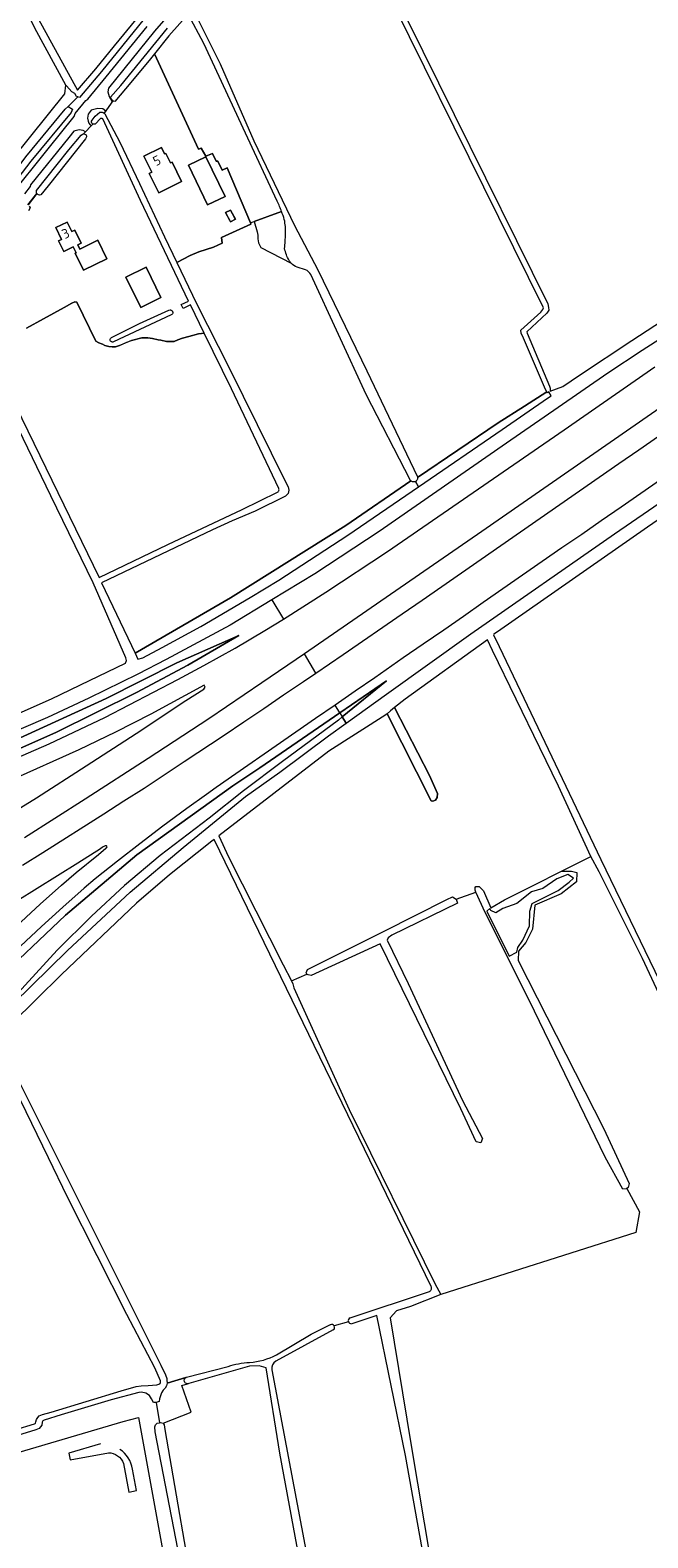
# Model space of a CAD drawing. Header units: metres. Extents: x 209813 to 223847, y 571801 to 587119.
# Tile 78 of 256: x 214466 to 214723, y 574400 to 575029. Entities that reach past the tile are written whole.
import ezdxf
from ezdxf.enums import TextEntityAlignment as Align

# ---------------------------------------------------------------- set-up
doc = ezdxf.new("R2010")
doc.units = ezdxf.units.M
for name, color, linetype, lineweight in [('B-RO-GR-BOUWLAND-GV', 8, 'Continuous', 0), ('B-RO-GR-GRAS-GV', 8, 'Continuous', 0), ('B-RO-GR-GROENVOORZIENING-GV', 8, 'Continuous', 0), ('B-RO-GR-HOUTWAL-GV', 8, 'Continuous', 0), ('B-RO-GW-TALUD_KRUIN-G', 8, 'Continuous', 0), ('B-RO-OG-BEBOUWING-GV', 8, 'Continuous', 0), ('B-RO-OG-BEBOUWING-T18', 8, 'Continuous', 0), ('B-RO-OG-TERREIN_ERF-GV', 8, 'Continuous', 0), ('B-RO-OG-TERREIN_ONBEGROEID-GV', 8, 'Continuous', 0), ('B-RO-OG-WATER_GREPPEL-GV', 8, 'Continuous', 0), ('B-RO-OG-WATER_MEER-GV', 8, 'Continuous', 0), ('B-RO-OG-WEG-GV', 8, 'Continuous', 0), ('B-RO-VH-VERHARDING_HALFVERHARDING-GV', 8, 'Continuous', 0)]:
    doc.layers.add(name, color=color, linetype=linetype, lineweight=lineweight)
doc.styles.add('NLCS-ISO-M200-T18', font='txt', dxfattribs={"height": 0.36})

msp = doc.modelspace()

# ---------------------------------------------------------------- linework, layer by layer
at = {"layer": 'B-RO-GR-BOUWLAND-GV', "flags": 128}
msp.add_lwpolyline([(214614.647, 574743.921), (214614.074, 574743.457), (214590.304, 574728.24), (214544.366, 574692.944), (214548.439, 574684.237), (214571.233, 574639.199), (214574.721, 574632.421), (214581.148, 574635.318), (214580.91, 574635.794), (214581.353, 574637.172), (214613.387, 574653.205), (214639.591, 574666.43), (214641.897, 574667.548), (214643.509, 574666.589), (214651.637, 574669.5), (214651.44, 574670.374), (214651.341, 574671.366), (214651.725, 574671.783), (214652.159, 574671.867), (214653.027, 574671.783), (214654.805, 574670.003), (214657.9, 574662.928), (214663.646, 574666.24), (214699.629, 574684.364), (214686.193, 574713.653), (214678.382, 574729.675), (214658.661, 574770.248), (214656.531, 574774.717), (214622.12, 574749.974), (214617.759, 574746.442), (214632.258, 574718.076), (214635.698, 574710.614), (214635.539, 574708.921), (214634.888, 574707.866), (214633.763, 574707.492), (214632.968, 574707.525)], close=True, dxfattribs=at)
for points in [[(214729.569, 574532.385), (214729.709, 574532.89), (214729.839, 574534.221), (214731.512, 574535.028), (214764.751, 574545.518), (214757.976, 574563.137), (214721.214, 574641.855), (214703.147, 574677.893), (214699.629, 574684.364)], [(214687.54, 574678.275), (214691.602, 574678.275), (214693.765, 574677.705), (214693.7, 574673.777), (214687.31, 574668.734), (214676.271, 574664.064), (214675.314, 574654.091), (214672.476, 574648.456), (214669.501, 574644.869), (214669.369, 574640.9), (214705.087, 574570.785), (214715.598, 574548), (214715.239, 574546.314), (214714.707, 574545.892), (214719.919, 574536.127), (214718.459, 574527.499), (214637.111, 574501.703), (214624.345, 574496.616), (214618.524, 574494.896), (214615.875, 574491.966), (214624.477, 574439.466), (214641.238, 574340.207)], [(214714.707, 574545.892), (214714.458, 574545.694), (214713.069, 574545.573), (214705.579, 574558.963), (214674.114, 574624.097), (214655.491, 574660.92), (214651.637, 574669.5)], [(214643.509, 574666.589), (214644.075, 574664.86), (214616.579, 574651.603), (214615.124, 574650.413), (214614.595, 574649.486), (214623.458, 574631.363), (214646.109, 574582.589), (214654.448, 574566.76), (214653.769, 574564.865), (214651.815, 574565.379), (214645.393, 574579.04), (214611.67, 574647.981), (214583.002, 574634.742), (214581.664, 574634.961), (214581.148, 574635.318)], [(214574.721, 574632.421), (214575.317, 574631.193), (214575.661, 574629.559), (214598.86, 574578.792), (214634.481, 574506.198), (214637.111, 574501.703)]]:
    msp.add_lwpolyline(points, dxfattribs=at)
at = {"layer": 'B-RO-GR-GRAS-GV', "flags": 128}
for points in [[(214414.181, 574920.642), (214480.195, 575002.531), (214480.607, 575006.097), (214467.604, 575029.839), (214455.891, 575053.582), (214438.427, 575089.611), (214423.258, 575122.454), (214420.897, 575126.658)], [(214533.574, 575037.771), (214544.941, 575015.048), (214559.069, 574982.899), (214575.934, 574947.519), (214585.753, 574929.129), (214606.2, 574886.896), (214627.308, 574842.657), (214627.339, 574842.468), (214660.961, 574865.19), (214671.914, 574872.228), (214681.268, 574878.21), (214680.684, 574879.132), (214671.559, 574900.581), (214670.597, 574902.699), (214670.453, 574903.85), (214678.758, 574911.447), (214679.587, 574912.483), (214679.836, 574913.219), (214592.998, 575089.119)], [(214603.587, 575073.012), (214681.758, 574914.82), (214682.021, 574913.417), (214682.054, 574912.186), (214681.241, 574911.014), (214673, 574903.206), (214673.057, 574902.66), (214682.397, 574880.475), (214682.638, 574879.664), (214682.723, 574878.508), (214688.025, 574880.399), (214694.93, 574885.083), (214716.759, 574899.529), (214729.617, 574907.943)], [(214467.678, 575036.429), (214485.473, 575004.013), (214493.078, 575012.842), (214500.858, 575022.446), (214509.885, 575033.535)], [(214568.81, 574957.726), (214555.523, 574986.037), (214538.105, 575023.473), (214531.644, 575035.691), (214523.496, 575026.706), (214517.574, 575019.231), (214535.974, 574979.357), (214537.032, 574979.82), (214538.93, 574976.446), (214541.74, 574977.661), (214543.306, 574974.444), (214543.962, 574974.444), (214545.74, 574970.634)], [(214416.746, 574910.247), (214424.171, 574921.673), (214435.77, 574939.107), (214445.207, 574951.496), (214447.97, 574955.215), (214463.911, 574976.175), (214480.343, 574996.15), (214481.522, 574997.132), (214485.522, 575001.228), (214485.006, 575001.416), (214484.302, 575002.653)], [(214484.302, 575002.653), (214482.994, 575003.276), (214480.784, 575005.773), (214480.607, 575006.097)], [(214545.74, 574970.634), (214547.946, 574971.618), (214557.692, 574948.735), (214570.61, 574953.334)], [(214557.692, 574948.735), (214557.734, 574948.142), (214545.471, 574942.514), (214545.83, 574940.132), (214542.192, 574938.545), (214536.04, 574936.56), (214532.468, 574935.105), (214526.857, 574932.168), (214535.13, 574914.964), (214548.708, 574888.142), (214572.123, 574840.913), (214573.393, 574838.612), (214573.552, 574837.183), (214573.314, 574835.833), (214572.203, 574834.643), (214559.503, 574828.372), (214549.978, 574824.324), (214541.729, 574820.572), (214495.494, 574798.526), (214509.432, 574769.206), (214549.251, 574792.309)], [(214549.251, 574792.309), (214597.355, 574822.408), (214624.527, 574841.09), (214624.426, 574841.206), (214605.848, 574877.103), (214582.806, 574927.087)], [(214580.583, 574929.068), (214577.104, 574930.159)], [(214461.143, 574744.189), (214474.617, 574750.138), (214490.394, 574757.813), (214505.43, 574764.96), (214505.877, 574766.085), (214505.533, 574767.264), (214491.969, 574798.472), (214474.281, 574834.748), (214435.643, 574914.561)], [(214459.745, 574872.152), (214477.166, 574836.149), (214494.435, 574800.733), (214523.164, 574814.427), (214554.165, 574829.141), (214568.881, 574836.349), (214569.133, 574836.518), (214569.313, 574836.708), (214569.396, 574836.848), (214569.487, 574837.07), (214569.525, 574837.35), (214569.493, 574837.623), (214569.394, 574837.883), (214549.707, 574879.378), (214538.33, 574902.59), (214537.182, 574902.572), (214535.912, 574902.413), (214531.891, 574901.196), (214529.245, 574900.561), (214527.234, 574899.926), (214525.699, 574899.238), (214522.63, 574899.185), (214520.249, 574899.715), (214519.032, 574899.873), (214516.757, 574900.402), (214514.746, 574900.667), (214512.311, 574900.72), (214507.972, 574899.609), (214504.374, 574898.127), (214502.945, 574897.545), (214501.252, 574897.016), (214499.876, 574896.91), (214498.5, 574897.069), (214496.807, 574897.545), (214495.855, 574898.021), (214494.267, 574898.55), (214493.145, 574899.327), (214485.131, 574915.625), (214484.319, 574915.748), (214482.996, 574915.219), (214479.874, 574913.314), (214471.195, 574908.605), (214464.104, 574904.795)], [(214776.593, 574858.501), (214723.255, 574821.693), (214660.719, 574778.119), (214659.122, 574777.023), (214658.998, 574776.837), (214661.401, 574771.926), (214703.792, 574683.039), (214732.441, 574623.914)], [(214594.904, 574744.238), (214561.539, 574721.355), (214550.204, 574713.836), (214510.256, 574685.007), (214480.464, 574659.863), (214449.817, 574630.926), (214410.446, 574592.878), (214377.882, 574559.856), (214357.915, 574542.496), (214336.521, 574525.97), (214331.279, 574522.126), (214333.859, 574516.116), (214348.935, 574527.351), (214374.638, 574548.308), (214397.818, 574566.887), (214418.101, 574585.373), (214435.438, 574602.27), (214459.088, 574625.772), (214476.959, 574645.214), (214491.308, 574659.479)], [(214333.859, 574516.116), (214335.04, 574513.365), (214352.753, 574527.07), (214376.603, 574546.492), (214397.796, 574564.616), (214429.181, 574593.663), (214458.77, 574622.965), (214481.213, 574645.112), (214507.345, 574669.404), (214529.501, 574688.149), (214555.564, 574709.34), (214569.869, 574719.474), (214590.222, 574734.709), (214597.501, 574739.918), (214595.906, 574742.572), (214594.277, 574741.251), (214570.966, 574724.019), (214554.711, 574711.692), (214540.354, 574700.381), (214519.871, 574684.706), (214505.063, 574672.187), (214491.308, 574659.479)], [(214633.006, 574504.992), (214542.418, 574691.447), (214541.546, 574690.778), (214523.866, 574676.681), (214510.025, 574664.88), (214478.809, 574635.081), (214457.912, 574614.555), (214451.783, 574608.676), (214520.142, 574472.17), (214522.216, 574468.065), (214522.648, 574466.553), (214522.766, 574465.875), (214522.778, 574464.604), (214530.659, 574466.973)], [(214426.323, 574435.204), (214467.438, 574447.705), (214467.757, 574447.865), (214467.856, 574448.011), (214468.076, 574448.567), (214468.334, 574449.538), (214468.83, 574450.402), (214469.486, 574451.038), (214470.861, 574451.585), (214474.439, 574452.585), (214503.647, 574461.458), (214509.846, 574463.299), (214511.97, 574463.587), (214514.876, 574463.639), (214518.514, 574464.003), (214519.375, 574464.188), (214519.795, 574464.462), (214520, 574464.706), (214520.122, 574465.146), (214520.118, 574465.635), (214517.646, 574471.056), (214505.996, 574493.345), (214481.275, 574542.198), (214473.325, 574558.636), (214449.763, 574606.739)], [(214599.19, 574491.888), (214632.261, 574502.953)], [(214593.202, 574366.644), (214618.073, 574370.426), (214633.254, 574373.139), (214622.318, 574434.544), (214610.314, 574492.952), (214599.874, 574489.463)], [(214592.177, 574486.89), (214568.237, 574473.794)], [(214568.466, 574476.487), (214582.95, 574485.044), (214591.032, 574489.07)], [(214598.521, 574490.284), (214592.55, 574488.608)], [(214530.971, 574467.106), (214548.257, 574471.618)], [(214582.301, 574372.166), (214577.962, 574391.798), (214569.911, 574435.422), (214564.179, 574471.045), (214561.185, 574471.901), (214557.245, 574471.77), (214531.932, 574464.5)], [(214566.541, 574470.288), (214584.929, 574372.887)], [(214521.203, 574447.993), (214521.616, 574447.294), (214521.936, 574445.375), (214535.411, 574367.118), (214540.595, 574339.203), (214560.068, 574232.854), (214562.245, 574222.531), (214569.879, 574224.594)]]:
    msp.add_lwpolyline(points, dxfattribs=at)
at = {"layer": 'B-RO-GR-GRAS-GV'}
for points in [[(214570.61, 574953.334, 0.0166628), (214568.81, 574957.726)], [(214577.104, 574930.159, -0.1335616), (214574.551, 574931.836)], [(214582.806, 574927.087, 0.1987751), (214580.583, 574929.068)], [(214632.261, 574502.953, 0.4605924), (214633.006, 574504.992)], [(214548.257, 574471.618, -0.0670013), (214557.198, 574473.342)], [(214557.198, 574473.342, 0.1079205), (214568.466, 574476.487)], [(214568.237, 574473.794, 0.3284531), (214566.541, 574470.288)], [(214530.659, 574466.973, -0.0584721), (214530.971, 574467.106)], [(214531.932, 574464.5, -0.1069829), (214531.353, 574464.376)]]:
    msp.add_lwpolyline(points, format="xyb", dxfattribs=at)
at = {"layer": 'B-RO-GR-GRAS-GV', "flags": 128}
for points in [[(214309.158, 574679.507), (214318.941, 574680.572), (214326.918, 574682.841), (214358.697, 574691.822), (214385.931, 574700.224), (214417.377, 574711.307), (214445.469, 574722.501), (214476.404, 574736.043), (214510.105, 574752.737), (214531.492, 574764.095), (214552.821, 574776.562), (214526.906, 574765.113), (214497.342, 574750.253), (214459.735, 574733.015), (214426.046, 574719.211), (214385.796, 574704.598), (214353.987, 574694.597), (214324.447, 574685.355), (214316.249, 574682.143)], [(214614.416, 574757.577), (214594.904, 574744.238), (214595.906, 574742.572)]]:
    msp.add_lwpolyline(points, close=True, dxfattribs=at)
at = {"layer": 'B-RO-GR-GRAS-GV'}
for centre, radius, start, end in [((214599.717, 574490.727), 1.275, 114.393284, 275.019742), ((214591.515, 574487.933), 1.235, 302.393246, 115.55497)]:
    msp.add_arc(centre, radius, start, end, dxfattribs=at)
at = {"layer": 'B-RO-GR-GROENVOORZIENING-GV', "flags": 128}
for points in [[(214929.546, 575010.615), (214896.662, 574987.902), (214868.831, 574968.566), (214830.959, 574942.334), (214761.31, 574894.181), (214654.167, 574819.923), (214580.102, 574768.857)], [(214746.289, 574911.592), (214721.009, 574895.407), (214706.787, 574885.988), (214686.018, 574871.611), (214664.437, 574856.716), (214611.293, 574819.859), (214584.486, 574802.314), (214566.532, 574791.425), (214571.401, 574783.328), (214589.087, 574794.571), (214614.777, 574811.628), (214688.464, 574862.387), (214726.375, 574888.578)], [(214584.898, 574760.881), (214596.232, 574768.642), (214620.953, 574785.638), (214629.208, 574791.283), (214645.606, 574802.735), (214653.865, 574808.372), (214662.068, 574814.093), (214670.306, 574819.762), (214694.96, 574836.857), (214711.384, 574848.272), (214719.623, 574853.939), (214727.833, 574859.649)], [(214728.694, 574841.488), (214720.449, 574835.829), (214712.245, 574830.113), (214704.015, 574824.431), (214695.826, 574818.69), (214687.54, 574813.092), (214679.33, 574807.383), (214662.929, 574795.936), (214654.708, 574790.243), (214646.514, 574784.509), (214638.304, 574778.801), (214629.609, 574772.942), (214621.369, 574767.276), (214609.488, 574758.934), (214601.261, 574753.25), (214592.929, 574747.523)], [(214594.904, 574744.238), (214614.416, 574757.577), (214595.906, 574742.572), (214597.501, 574739.918), (214614.386, 574752.001), (214649.536, 574777.199), (214709.551, 574818.888), (214740.092, 574839.952)], [(214566.532, 574791.425), (214549.194, 574780.91), (214522.47, 574766.55), (214510.648, 574760.375), (214490.102, 574750.366), (214472.931, 574742.373), (214453.802, 574734.073)], [(214444.372, 574718.703), (214473.605, 574731.375), (214496.77, 574742.28), (214527.274, 574758.121), (214538.214, 574764.04), (214551.225, 574771.278), (214563.561, 574778.565), (214571.401, 574783.328)], [(214462.491, 574680.774), (214471.001, 574686.043), (214496.364, 574702.098), (214504.757, 574707.54), (214513.252, 574712.832), (214521.571, 574718.383), (214529.903, 574723.913), (214546.584, 574734.95), (214554.862, 574740.561), (214563.173, 574746.124), (214571.445, 574751.742), (214579.733, 574757.337), (214584.898, 574760.881), (214580.102, 574768.857), (214562.373, 574756.834), (214540.209, 574741.84), (214514.983, 574725.271), (214488.62, 574708.243), (214463.259, 574692.186)], [(214447.226, 574695.843), (214468.269, 574708.822), (214489.073, 574722.108), (214509.959, 574735.65), (214530.642, 574749.376), (214538.092, 574754.179), (214538.75, 574754.993), (214538.26, 574755.786), (214516.063, 574743.779), (214501.336, 574736.265), (214485.931, 574728.844), (214457.427, 574716.054)], [(214449.817, 574630.926), (214480.464, 574659.863), (214510.256, 574685.007), (214550.204, 574713.836), (214561.539, 574721.355), (214594.904, 574744.238), (214592.929, 574747.523), (214584.802, 574741.888), (214576.563, 574736.221), (214568.366, 574730.492), (214551.483, 574718.889), (214543.321, 574713.11), (214539.242, 574710.216), (214531.117, 574704.382), (214521.034, 574696.981), (214511.41, 574689.676), (214502.055, 574682.388), (214492.867, 574674.968), (214488.277, 574671.097), (214479.257, 574663.178), (214470.339, 574655.149), (214461.591, 574646.932)], [(214457.974, 574653.508), (214469.788, 574664.527), (214478.815, 574672.439), (214484.927, 574677.612), (214494.231, 574685.223), (214497.283, 574687.812), (214497.551, 574687.981), (214497.755, 574688.329), (214497.718, 574688.707), (214497.524, 574688.833), (214497.017, 574688.774), (214495.808, 574688.197), (214494.978, 574687.608), (214485.572, 574681.597), (214477.103, 574676.278), (214468.622, 574670.981), (214451.511, 574660.478)]]:
    msp.add_lwpolyline(points, dxfattribs=at)
msp.add_lwpolyline([(214552.821, 574776.562), (214531.492, 574764.095), (214510.105, 574752.737), (214476.404, 574736.043), (214445.469, 574722.501), (214417.377, 574711.307), (214385.931, 574700.224), (214358.697, 574691.822), (214326.918, 574682.841), (214318.941, 574680.572), (214309.158, 574679.507), (214316.249, 574682.143), (214324.447, 574685.355), (214353.987, 574694.597), (214385.796, 574704.598), (214426.046, 574719.211), (214459.735, 574733.015), (214497.342, 574750.253), (214526.906, 574765.113)], close=True, dxfattribs=at)
at = {"layer": 'B-RO-GR-HOUTWAL-GV', "flags": 128}
msp.add_lwpolyline([(214509.432, 574769.206), (214510.657, 574766.629), (214512.691, 574767.284), (214520.696, 574771.476), (214536.938, 574780.28), (214557.541, 574792.369), (214569.394, 574799.664), (214598.231, 574818.364), (214627.762, 574838.604), (214626.465, 574840.764), (214626.219, 574840.665), (214625.909, 574840.599), (214625.746, 574840.587), (214625.37, 574840.624), (214625.169, 574840.683), (214624.995, 574840.756), (214624.818, 574840.857), (214624.527, 574841.09), (214597.355, 574822.408), (214549.251, 574792.309)], close=True, dxfattribs=at)
at = {"layer": 'B-RO-GW-TALUD_KRUIN-G', "flags": 128}
for points in [[(214309.158, 574679.507), (214318.941, 574680.572), (214326.918, 574682.841), (214358.697, 574691.822), (214385.931, 574700.224), (214417.377, 574711.307), (214445.469, 574722.501), (214476.404, 574736.043), (214510.105, 574752.737), (214531.492, 574764.095), (214552.821, 574776.562)], [(214614.416, 574757.577), (214594.904, 574744.238)], [(214594.904, 574744.238), (214561.539, 574721.355), (214550.204, 574713.836), (214510.256, 574685.007), (214480.464, 574659.863), (214449.817, 574630.926), (214410.446, 574592.878), (214377.882, 574559.856), (214357.915, 574542.496), (214336.521, 574525.97), (214331.279, 574522.126)]]:
    msp.add_lwpolyline(points, dxfattribs=at)
at = {"layer": 'B-RO-OG-BEBOUWING-GV', "flags": 128}
for points in [[(214528.897, 574965.89), (214524.868, 574973.993), (214524.213, 574973.667), (214522.227, 574977.663), (214521.78, 574977.441), (214520.47, 574980.075), (214513.108, 574976.415), (214516.399, 574969.795), (214515.277, 574969.237), (214519.31, 574961.124)], [(214547.016, 574959.724), (214539.042, 574976.247), (214531.752, 574972.729), (214539.726, 574956.206)], [(214551.093, 574950.58), (214549.268, 574954.022), (214547.243, 574952.948), (214549.296, 574949.076), (214551.321, 574950.15)], [(214483.61, 574938.61), (214484.82, 574936.136), (214484.497, 574935.978), (214487.945, 574928.931), (214497.714, 574933.711), (214493.931, 574941.443), (214486.374, 574937.745), (214485.499, 574939.534), (214486.927, 574940.233), (214484.285, 574945.631), (214483.039, 574945.021), (214481.098, 574948.989), (214476.356, 574946.669), (214478.755, 574941.766), (214477.548, 574941.175), (214479.731, 574936.712)], [(214505.666, 574926.015), (214511.863, 574913.377), (214520.226, 574917.478), (214514.029, 574930.116)]]:
    msp.add_lwpolyline(points, close=True, dxfattribs=at)
at = {"layer": 'B-RO-OG-TERREIN_ERF-GV', "flags": 128}
for points in [[(214517.574, 575019.231), (214515.884, 575017.098), (214507.739, 575007.172), (214500.961, 574999.324), (214500.144, 574999.596), (214496.602, 574994.403)], [(214496.847, 574994.128), (214503.123, 574982.312), (214511.311, 574965.107), (214521.748, 574942.794), (214526.857, 574932.168), (214532.468, 574935.105), (214536.04, 574936.56), (214542.192, 574938.545), (214545.83, 574940.132), (214545.471, 574942.514), (214557.734, 574948.142), (214557.692, 574948.735), (214547.946, 574971.618), (214545.74, 574970.634), (214543.962, 574974.444), (214543.306, 574974.444), (214541.74, 574977.661), (214538.93, 574976.446), (214537.032, 574979.82), (214535.974, 574979.357), (214517.574, 575019.231)], [(214464.104, 574904.795), (214471.195, 574908.605), (214479.874, 574913.314), (214482.996, 574915.219), (214484.319, 574915.748), (214485.131, 574915.625), (214493.145, 574899.327), (214494.267, 574898.55), (214495.855, 574898.021), (214496.807, 574897.545), (214498.5, 574897.069), (214499.876, 574896.91), (214501.252, 574897.016), (214502.945, 574897.545), (214506.067, 574898.868), (214507.972, 574899.609), (214512.311, 574900.72), (214514.746, 574900.667), (214516.757, 574900.402), (214519.032, 574899.873), (214520.249, 574899.715), (214522.63, 574899.185), (214525.699, 574899.238), (214527.234, 574899.926), (214529.245, 574900.561), (214531.891, 574901.196), (214535.912, 574902.413), (214537.182, 574902.572), (214538.33, 574902.59), (214532.543, 574914.446), (214529.522, 574912.953), (214528.689, 574914.59), (214531.776, 574916.05), (214511.748, 574957.934), (214495.983, 574992.045)], [(214491.798, 574989.895), (214487.996, 574985.742)], [(214494.679, 574991.922), (214493.021, 574990.044)], [(214489.027, 574984.2), (214488.772, 574983.646), (214473.123, 574964.174), (214470.075, 574960.295)], [(214468.517, 574960.878), (214464.787, 574956.139)], [(214465.302, 574955.658), (214465.666, 574954.904), (214465.046, 574953.743)]]:
    msp.add_lwpolyline(points, dxfattribs=at)
at = {"layer": 'B-RO-OG-TERREIN_ERF-GV'}
for points in [[(214493.021, 574990.044, -0.3299035), (214491.798, 574989.895)], [(214495.983, 574992.045, 0.356895), (214494.679, 574991.922)], [(214496.602, 574994.403, -0.0498345), (214496.847, 574994.128)], [(214487.996, 574985.742, -0.1705149), (214488.869, 574985.487)], [(214488.869, 574985.487, -0.3184452), (214489.027, 574984.2)], [(214470.075, 574960.295, -0.3167519), (214468.517, 574960.878)]]:
    msp.add_lwpolyline(points, format="xyb", dxfattribs=at)
at = {"layer": 'B-RO-OG-TERREIN_ERF-GV', "flags": 128}
for points in [[(214515.277, 574969.237), (214516.399, 574969.795), (214513.108, 574976.415), (214520.47, 574980.075), (214521.78, 574977.441), (214522.227, 574977.663), (214524.213, 574973.667), (214524.868, 574973.993), (214528.897, 574965.89), (214519.31, 574961.124)], [(214539.042, 574976.247), (214547.016, 574959.724), (214539.726, 574956.206), (214531.752, 574972.729)], [(214548.96, 574949.71), (214547.243, 574952.948), (214549.268, 574954.022), (214551.321, 574950.15), (214549.296, 574949.076)], [(214477.548, 574941.175), (214478.755, 574941.766), (214476.356, 574946.669), (214481.098, 574948.989), (214483.039, 574945.021), (214484.285, 574945.631), (214486.927, 574940.233), (214485.499, 574939.534), (214486.374, 574937.745), (214493.931, 574941.443), (214497.714, 574933.711), (214487.945, 574928.931), (214484.497, 574935.978), (214484.82, 574936.136), (214483.61, 574938.61), (214479.731, 574936.712)], [(214514.029, 574930.116), (214520.226, 574917.478), (214511.863, 574913.377), (214505.666, 574926.015)], [(214499.703, 574898.97), (214499.409, 574899.138), (214499.214, 574899.347), (214499.074, 574899.604), (214499.045, 574899.777), (214499.035, 574899.985), (214499.078, 574900.187), (214499.151, 574900.369), (214499.27, 574900.551), (214499.554, 574900.795), (214511.347, 574906.624), (214523.602, 574912.271), (214524.076, 574912.359), (214524.24, 574912.342), (214524.4, 574912.302), (214524.551, 574912.24), (214524.689, 574912.168), (214524.906, 574911.964), (214525.022, 574911.804), (214525.141, 574911.577), (214525.18, 574911.391), (214525.166, 574911.035), (214525.062, 574910.761), (214524.934, 574910.563), (214524.8, 574910.418), (214524.521, 574910.235), (214500.497, 574899.029), (214500.107, 574898.927), (214499.928, 574898.92)]]:
    msp.add_lwpolyline(points, close=True, dxfattribs=at)
at = {"layer": 'B-RO-OG-TERREIN_ONBEGROEID-GV', "flags": 128}
for points in [[(214570.61, 574953.334), (214559.09, 574949.172)], [(214559.09, 574949.172), (214560.466, 574944.939), (214560.651, 574943.51), (214560.651, 574941.949), (214560.995, 574940.388), (214561.921, 574938.377), (214574.551, 574931.836)]]:
    msp.add_lwpolyline(points, dxfattribs=at)
at = {"layer": 'B-RO-OG-TERREIN_ONBEGROEID-GV'}
for points in [[(214571.73, 574950.078, 0.0121188), (214570.61, 574953.334)], [(214572.205, 574944.038, 0.0700685), (214571.73, 574950.078)], [(214571.872, 574937.96, 0.0258794), (214572.205, 574944.038)], [(214573.767, 574932.97, -0.0918792), (214571.872, 574937.96)], [(214574.551, 574931.836, -0.0595472), (214573.767, 574932.97)]]:
    msp.add_lwpolyline(points, format="xyb", dxfattribs=at)
at = {"layer": 'B-RO-OG-WATER_GREPPEL-GV', "flags": 128}
msp.add_lwpolyline([(214616.052, 574745.059), (214614.647, 574743.921), (214632.968, 574707.525), (214633.763, 574707.492), (214634.888, 574707.866), (214635.539, 574708.921), (214635.698, 574710.614), (214632.258, 574718.076), (214617.759, 574746.442)], close=True, dxfattribs=at)
at = {"layer": 'B-RO-OG-WATER_MEER-GV', "flags": 128}
msp.add_lwpolyline([(214668.699, 574644.439), (214669.208, 574646.361), (214671.333, 574649.475), (214674.098, 574655.369), (214674.227, 574661.569), (214675.165, 574664.721), (214685.97, 574670.18), (214690.563, 574673.636), (214692.385, 574675.307), (214690.069, 574676.826), (214685.477, 574675.003), (214679.641, 574671.044), (214674.821, 574669.639), (214668.732, 574664.796), (214662.92, 574662.669), (214660.035, 574660.847), (214657.909, 574661.801), (214657.546, 574662.633), (214656.282, 574661.579), (214665.531, 574642.741)], close=True, dxfattribs=at)
at = {"layer": 'B-RO-OG-WEG-GV', "flags": 128}
for points in [[(214528.082, 575040.681), (214517.629, 575028.559), (214498.377, 575004.828), (214498.12, 575003.359), (214498.656, 575001.368), (214499.878, 574999.206), (214500.144, 574999.596), (214499.576, 575000.204), (214499.201, 575001.094), (214503.499, 575006.012), (214522.937, 575029.897)], [(214513.305, 575033.797), (214495.496, 575011.811), (214486.272, 575000.955), (214485.522, 575001.228), (214481.522, 574997.132), (214483.395, 574996.145), (214482.78, 574994.651), (214465.999, 574974.396), (214439.984, 574940.633), (214432.866, 574930.522), (214418.834, 574909.157)], [(214399.306, 574875.472), (214406.69, 574886.114), (214416.4, 574901.629), (214422.111, 574910.587), (214429.202, 574921.395), (214437.805, 574933.938), (214446.983, 574946.563), (214456.886, 574959.223), (214473.118, 574979.477), (214484.093, 574993.062), (214484.486, 574994.314), (214488.936, 574999.645), (214489.759, 575000.247), (214497.406, 575009.535), (214514.523, 575030.632)], [(214491.151, 574995.632), (214489.819, 574994.035), (214489.647, 574992.391), (214489.828, 574991.043), (214490.09, 574990.252), (214490.679, 574989.576), (214491.145, 574989.192), (214491.798, 574989.895)], [(214496.602, 574994.403), (214497.229, 574995.322), (214496.006, 574996.194), (214493.87, 574996.41), (214491.151, 574995.632)], [(214491.525, 574991.473), (214492.836, 574993.218), (214494.719, 574994.787)], [(214487.996, 574985.742), (214488.733, 574986.596), (214487.852, 574987.138), (214486.184, 574987.482), (214483.964, 574986.883), (214481.743, 574984.272), (214465.842, 574964.575), (214465.705, 574963.821), (214463.3, 574960.834)], [(214468.356, 574962.192), (214477.01, 574972.951), (214481.777, 574979.102), (214487.008, 574985.242)], [(214464.753, 574956.143), (214468.517, 574960.878)], [(214530.659, 574466.973), (214522.778, 574464.604), (214522.637, 574463.5), (214522.068, 574462.629), (214521.213, 574461.724), (214520.486, 574460.665), (214520.023, 574459.406), (214519.675, 574458.129), (214519.543, 574456.987), (214518.25, 574456.623), (214519.607, 574448.106), (214520.045, 574448.195), (214521.203, 574447.993)], [(214518.25, 574456.623), (214518.068, 574456.572), (214517.089, 574456.638), (214516.286, 574458.144), (214515.468, 574459.449), (214513.967, 574460.507), (214512.204, 574460.915), (214511.044, 574460.829), (214499.476, 574457.713), (214478.65, 574451.398), (214471.483, 574449.224), (214470.983, 574448.924), (214470.678, 574448.42), (214470.497, 574447.201), (214469.44, 574445.814), (214468.027, 574445.182), (214440.001, 574436.529)], [(214521.203, 574447.993), (214532.817, 574452.594), (214528.953, 574463.62), (214531.353, 574464.376)], [(214415.295, 574422.423), (214420.829, 574424.044), (214504.45, 574448.735), (214510.838, 574450.361), (214524.482, 574375.412), (214538.026, 574301.373), (214538.17, 574300.113), (214553.111, 574218.532), (214569.637, 574128.971), (214529.378, 574121.519), (214499.37, 574115.684), (214485.709, 574112.921), (214477.599, 574111.577), (214470.008, 574111.061), (214461.629, 574110.18), (214408.405, 574102.465)], [(214527.287, 574395.499), (214517.906, 574444.396), (214517.683, 574446.445), (214517.934, 574447.22), (214518.619, 574447.906), (214519.607, 574448.106)], [(214495.042, 574439.286), (214481.858, 574435.442), (214482.374, 574432.698), (214498.346, 574435.632)], [(214504.602, 574431.171), (214506.782, 574419.229), (214509.997, 574419.837), (214508.373, 574428.808)]]:
    msp.add_lwpolyline(points, dxfattribs=at)
at = {"layer": 'B-RO-OG-WEG-GV'}
for points in [[(214494.719, 574994.787, -0.278294), (214496.602, 574994.403)], [(214491.798, 574989.895, -0.4730413), (214491.525, 574991.473)], [(214487.008, 574985.242, -0.2108269), (214487.996, 574985.742)], [(214468.517, 574960.878, -0.2445384), (214468.356, 574962.192)], [(214531.353, 574464.376, -0.7654741), (214530.659, 574466.973)], [(214498.346, 574435.632, -0.3169735), (214504.602, 574431.171)], [(214508.373, 574428.808, 0.2046401), (214503.144, 574437.032)]]:
    msp.add_lwpolyline(points, format="xyb", dxfattribs=at)
at = {"layer": 'B-RO-VH-VERHARDING_HALFVERHARDING-GV', "flags": 128}
msp.add_lwpolyline([(214681.268, 574878.21), (214671.914, 574872.228), (214660.961, 574865.19), (214627.339, 574842.468), (214627.355, 574842.211), (214627.297, 574841.804), (214627.172, 574841.47), (214626.934, 574841.14), (214626.712, 574840.931), (214626.465, 574840.764), (214627.762, 574838.604), (214662.654, 574862.518), (214681.543, 574875.533), (214683.064, 574876.537), (214682.141, 574878.15), (214681.54, 574877.78)], close=True, dxfattribs=at)

# ---------------------------------------------------------------- texts
at = {"layer": 'B-RO-OG-BEBOUWING-T18', "style": 'NLCS-ISO-M200-T18'}
for s, rotation, p in [('5', 26.4, (214518.57, 574974.663)), ('3', 26.1, (214480.485, 574944.236))]:
    msp.add_text(s, height=4, rotation=rotation, dxfattribs=at).set_placement(p, align=Align.MIDDLE)

doc.saveas('drawing.dxf')
